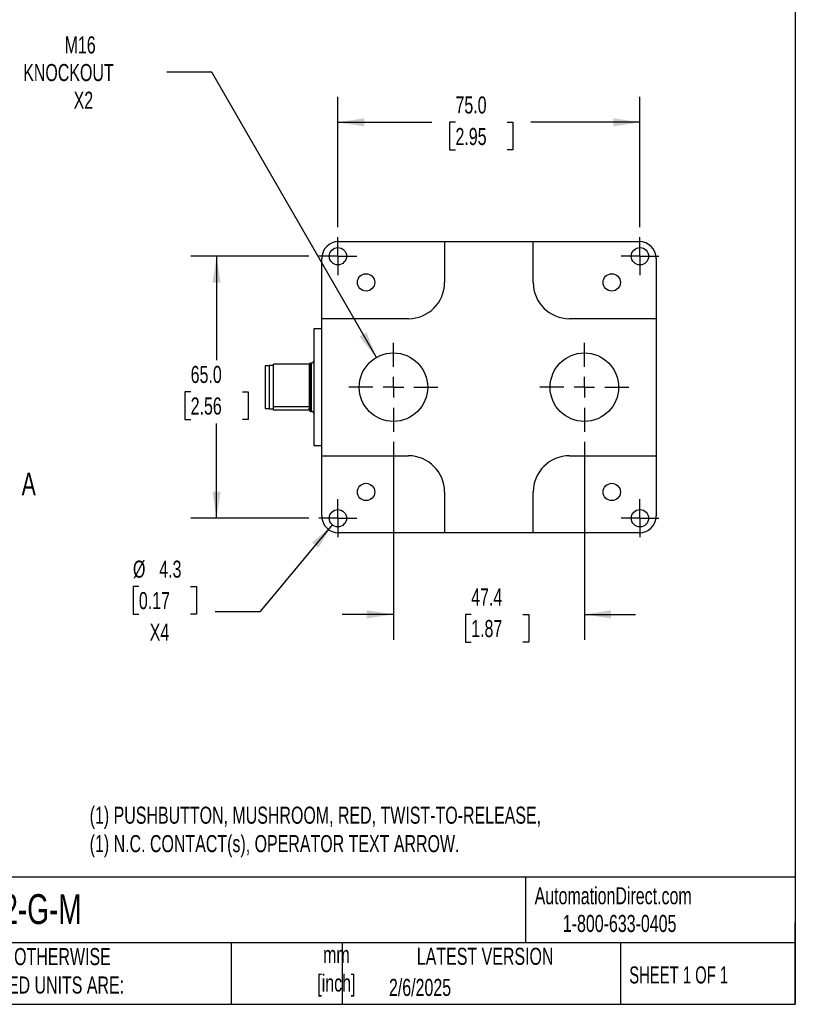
# Model space of a CAD drawing. Header units: millimetres. Extents: x 13 to 546, y 13 to 419.
# Tile 15 of 20: x 354 to 546, y 13 to 257. Entities that reach past the tile are written whole.
import ezdxf

# ---------------------------------------------------------------- set-up
doc = ezdxf.new("R2010")
doc.units = ezdxf.units.MM
doc.header["$LTSCALE"] = 2
doc.linetypes.add('SLD-Center', pattern=[19.05, 15.24, -1.27, 1.27, -1.27])
doc.linetypes.add('SLD-Solid', pattern=[0])
doc.layers.add('CENTER', color=40, linetype='SLD-Center')
doc.layers.add('DIMENSIONS', color=140, linetype='SLD-Solid', lineweight=25)
doc.layers.add('TEXT', color=140, linetype='SLD-Solid', lineweight=25)
doc.styles.add('SLDTEXTSTYLE0', font='TXT', dxfattribs={"width": 0.7})
doc.styles.add('SLDTEXTSTYLE1', font='TXT', dxfattribs={"width": 0.65})
doc.dimstyles.new('SLDDIMSTYLE0', dxfattribs={"dimtxt": 4.316016, "dimasz": 6.604, "dimexe": 0, "dimexo": 0.0625, "dimgap": 1.079004, "dimtad": 0, "dimtih": 1, "dimtoh": 1, "dimrnd": 1e-09, "dimzin": 4, "dimdsep": 46, "dimtxsty": 'SLDTEXTSTYLE0', "dimsah": 1, "dimcen": 0.09, "dimadec": 0, "dimazin": 1, "dimtfac": 1, "dimtofl": 0, "dimtmove": 0, "dimatfit": 3, "dimfxl": 0, "dimfrac": 2, "dimtolj": 1, "dimtzin": 12, "dimarcsym": 0})
doc.dimstyles.new('SLDDIMSTYLE2', dxfattribs={"dimtxt": 4.316016, "dimasz": 6.604, "dimexe": 0, "dimexo": 0.0625, "dimgap": 1.079004, "dimtad": 0, "dimtih": 1, "dimtoh": 1, "dimrnd": 1e-09, "dimzin": 12, "dimdsep": 46, "dimtxsty": 'SLDTEXTSTYLE0', "dimsah": 1, "dimcen": 0.09, "dimadec": 0, "dimazin": 3, "dimtfac": 1, "dimtmove": 0, "dimatfit": 0, "dimfxl": 0, "dimfrac": 2, "dimtolj": 1, "dimtzin": 12, "dimarcsym": 0})
doc.dimstyles.new('SLDDIMSTYLE4', dxfattribs={"dimtxt": 4.316016, "dimasz": 6.604, "dimexe": 0, "dimexo": 0.0625, "dimgap": 1.079004, "dimtad": 0, "dimtih": 1, "dimtoh": 1, "dimrnd": 1e-09, "dimzin": 12, "dimdsep": 46, "dimtxsty": 'SLDTEXTSTYLE0', "dimsah": 1, "dimcen": 0, "dimadec": 0, "dimazin": 3, "dimtfac": 1, "dimtofl": 0, "dimtmove": 0, "dimatfit": 3, "dimfxl": 0, "dimfrac": 2, "dimtolj": 1, "dimtzin": 12, "dimarcsym": 0})
doc.dimstyles.new('SLDDIMSTYLE5', dxfattribs={"dimtxt": 4.316016, "dimasz": 6.604, "dimexe": 0, "dimexo": 0.0625, "dimgap": 1.079004, "dimtad": 0, "dimtih": 1, "dimtoh": 1, "dimrnd": 1e-09, "dimzin": 12, "dimdsep": 46, "dimtxsty": 'SLDTEXTSTYLE0', "dimsah": 1, "dimcen": 0, "dimadec": 0, "dimazin": 3, "dimtfac": 1, "dimtofl": 0, "dimtmove": 0, "dimatfit": 3, "dimfxl": 0, "dimfrac": 2, "dimtolj": 1, "dimtzin": 12, "dimarcsym": 0})

# ---------------------------------------------------------------- blocks, each defined once
blk = doc.blocks.new('_D_9')
at = {"layer": 'DIMENSIONS'}
for p, q in [((401.22, 243.95), (390.1, 243.95)), ((442.09, 173.16), (401.22, 243.95))]:
    blk.add_line(p, q, dxfattribs=at)
blk.add_solid([(442.09, 173.16), (439.66, 179.39), (437.9, 178.37)], dxfattribs=at)
at = {"layer": 'DIMENSIONS', "char_height": 4.233, "attachment_point": 1, "style": 'SLDTEXTSTYLE0'}
for s, insert in [('M16', (364.71, 252.84)), ('KNOCKOUT', (354.43, 245.98)), ('X2', (366.95, 239.12))]:
    blk.add_mtext(s, dxfattribs=dict(at, insert=insert))
blk = doc.blocks.new('_D_10')
at = {"layer": 'DIMENSIONS'}
for p, q in [((425.31, 198.3), (396.07, 198.3)), ((402.42, 198.3), (402.42, 172.48)), ((396, 164.65), (394.55, 164.65)), ((394.55, 164.65), (394.55, 157.79)), ((408.83, 164.65), (410.28, 164.65)), ((410.28, 164.65), (410.28, 157.79)), ((394.55, 157.79), (396, 157.79)), ((402.42, 133.3), (402.42, 156.83)), ((410.28, 157.79), (408.83, 157.79)), ((425.31, 133.3), (396.07, 133.3))]:
    blk.add_line(p, q, dxfattribs=at)
for points in [[(402.42, 198.3), (401.4, 191.7), (403.43, 191.7)], [(402.42, 133.3), (403.43, 139.9), (401.4, 139.9)]]:
    blk.add_solid(points, dxfattribs=at)
at = {"layer": 'DIMENSIONS', "char_height": 4.233, "attachment_point": 1, "style": 'SLDTEXTSTYLE0'}
for s, insert in [('65.0', (396, 171.08)), ('2.56', (396, 163.25))]:
    blk.add_mtext(s, dxfattribs=dict(at, insert=insert))
blk = doc.blocks.new('_D_11')
at = {"layer": 'DIMENSIONS'}
for p, q in [((432.54, 205.53), (432.54, 237.87)), ((507.54, 205.53), (507.54, 237.87)), ((432.54, 231.52), (455.89, 231.52)), ((461.74, 231.52), (460.29, 231.52)), ((460.29, 231.52), (460.29, 224.66)), ((474.56, 231.52), (476.01, 231.52)), ((476.01, 231.52), (476.01, 224.66)), ((507.54, 231.52), (480.41, 231.52)), ((460.29, 224.66), (461.74, 224.66)), ((476.01, 224.66), (474.56, 224.66))]:
    blk.add_line(p, q, dxfattribs=at)
for points in [[(432.54, 231.52), (439.14, 230.5), (439.14, 232.53)], [(507.54, 231.52), (500.93, 232.53), (500.93, 230.5)]]:
    blk.add_solid(points, dxfattribs=at)
at = {"layer": 'DIMENSIONS', "char_height": 4.233, "attachment_point": 1, "style": 'SLDTEXTSTYLE0'}
for s, insert in [('75.0', (461.74, 237.94)), ('2.95', (461.74, 230.11))]:
    blk.add_mtext(s, dxfattribs=dict(at, insert=insert))
blk = doc.blocks.new('_D_12')
at = {"layer": 'DIMENSIONS'}
for p, q in [((431.16, 131.65), (413.16, 110.1)), ((383.14, 116.37), (381.69, 116.37)), ((381.69, 116.37), (381.69, 109.51)), ((395.97, 116.37), (397.42, 116.37)), ((397.42, 116.37), (397.42, 109.51)), ((413.16, 110.1), (402.04, 110.1)), ((381.69, 109.51), (383.14, 109.51)), ((397.42, 109.51), (395.97, 109.51))]:
    blk.add_line(p, q, dxfattribs=at)
blk.add_solid([(431.16, 131.65), (426.14, 127.23), (427.7, 125.93)], dxfattribs=at)
at = {"layer": 'DIMENSIONS', "char_height": 4.233, "attachment_point": 1, "style": 'SLDTEXTSTYLE0'}
for s, insert in [('%%c', (381.68, 122.79)), ('4.3', (388.2, 122.79)), ('0.17', (383.14, 114.97)), ('X4', (385.83, 107.14))]:
    blk.add_mtext(s, dxfattribs=dict(at, insert=insert))
blk = doc.blocks.new('_D_13')
at = {"layer": 'DIMENSIONS'}
for p, q in [((446.34, 152.22), (446.34, 103.09)), ((493.74, 152.22), (493.74, 103.09)), ((446.34, 109.44), (433.64, 109.44)), ((465.64, 109.44), (464.19, 109.44)), ((464.19, 109.44), (464.19, 102.58)), ((478.47, 109.44), (479.92, 109.44)), ((479.92, 109.44), (479.92, 102.58)), ((493.74, 109.44), (506.44, 109.44)), ((464.19, 102.58), (465.64, 102.58)), ((479.92, 102.58), (478.47, 102.58))]:
    blk.add_line(p, q, dxfattribs=at)
for points in [[(446.34, 109.44), (439.73, 110.46), (439.73, 108.43)], [(493.74, 109.44), (500.34, 108.43), (500.34, 110.46)]]:
    blk.add_solid(points, dxfattribs=at)
at = {"layer": 'DIMENSIONS', "char_height": 4.233, "attachment_point": 1, "style": 'SLDTEXTSTYLE0'}
for s, insert in [('47.4', (465.64, 115.87)), ('1.87', (465.64, 108.04))]:
    blk.add_mtext(s, dxfattribs=dict(at, insert=insert))
blk = doc.blocks.new('SW_CENTERMARKSYMBOL_9')
at = {"layer": 'CENTER', "color": 0}
for p, q in [((0, 2.54), (0, 4.69)), ((0, 0), (0, 2.54)), ((-2.54, 0), (-4.69, 0)), ((0, 0), (-2.54, 0)), ((0, 0), (0, -2.54)), ((0, 0), (2.54, 0)), ((2.54, 0), (4.69, 0)), ((0, -2.54), (0, -4.69))]:
    blk.add_line(p, q, dxfattribs=at)
blk = doc.blocks.new('SW_CENTERMARKSYMBOL_10')
at = {"layer": 'CENTER', "color": 0}
for p, q in [((0, 2.54), (0, 4.69)), ((0, 0), (0, 2.54)), ((-2.54, 0), (-4.69, 0)), ((0, 0), (-2.54, 0)), ((0, 0), (0, -2.54)), ((0, 0), (2.54, 0)), ((2.54, 0), (4.69, 0)), ((0, -2.54), (0, -4.69))]:
    blk.add_line(p, q, dxfattribs=at)
blk = doc.blocks.new('SW_CENTERMARKSYMBOL_11')
at = {"layer": 'CENTER', "color": 0}
for p, q in [((0, 2.54), (0, 4.69)), ((0, 0), (0, 2.54)), ((-2.54, 0), (-4.69, 0)), ((0, 0), (-2.54, 0)), ((0, 0), (0, -2.54)), ((0, 0), (2.54, 0)), ((2.54, 0), (4.69, 0)), ((0, -2.54), (0, -4.69))]:
    blk.add_line(p, q, dxfattribs=at)
blk = doc.blocks.new('SW_CENTERMARKSYMBOL_12')
at = {"layer": 'CENTER', "color": 0}
for p, q in [((0, 2.54), (0, 4.69)), ((0, 0), (0, 2.54)), ((-2.54, 0), (-4.69, 0)), ((0, 0), (-2.54, 0)), ((0, 0), (0, -2.54)), ((0, 0), (2.54, 0)), ((2.54, 0), (4.69, 0)), ((0, -2.54), (0, -4.69))]:
    blk.add_line(p, q, dxfattribs=at)
blk = doc.blocks.new('SW_CENTERMARKSYMBOL_13')
at = {"layer": 'CENTER', "color": 0}
for p, q in [((0, 5.08), (0, 11.04)), ((0, 0), (0, 2.54)), ((-5.08, 0), (-11.04, 0)), ((0, 0), (-2.54, 0)), ((0, 0), (0, -2.54)), ((0, 0), (2.54, 0)), ((5.08, 0), (11.04, 0)), ((0, -5.08), (0, -11.04))]:
    blk.add_line(p, q, dxfattribs=at)
blk = doc.blocks.new('SW_CENTERMARKSYMBOL_14')
at = {"layer": 'CENTER', "color": 0}
for p, q in [((0, 5.08), (0, 11.04)), ((0, 0), (0, 2.54)), ((-5.08, 0), (-11.04, 0)), ((0, 0), (-2.54, 0)), ((0, 0), (0, -2.54)), ((0, 0), (2.54, 0)), ((5.08, 0), (11.04, 0)), ((0, -5.08), (0, -11.04))]:
    blk.add_line(p, q, dxfattribs=at)

msp = doc.modelspace()

# ---------------------------------------------------------------- linework, layer by layer
for p, q in [((432.736, 201.948), (459.036, 201.948)), ((459.036, 201.948), (459.036, 191.801)), ((459.036, 201.945), (481.036, 201.945)), ((481.036, 191.801), (481.036, 201.948)), ((481.036, 201.948), (507.336, 201.948)), ((428.536, 182.801), (428.536, 197.748)), ((511.536, 197.748), (511.536, 182.801)), ((450.036, 182.801), (428.536, 182.801)), ((428.536, 148.801), (428.536, 182.801)), ((511.536, 182.801), (490.036, 182.801)), ((511.536, 182.801), (511.536, 148.801)), ((428.536, 180.301), (426.536, 180.301)), ((426.536, 180.301), (426.536, 151.301)), ((415.536, 171.101), (414.486, 171.101)), ((414.486, 171.101), (414.486, 166.697)), ((416.536, 171.151), (415.536, 171.151)), ((415.536, 166.705), (415.536, 171.151)), ((425.536, 171.533), (416.536, 171.533)), ((416.536, 160.987), (416.536, 171.533)), ((425.536, 160.987), (425.536, 171.533)), ((426.036, 171.801), (425.736, 171.801)), ((425.736, 171.801), (425.736, 166.815)), ((426.036, 166.815), (426.036, 171.801)), ((414.486, 166.697), (414.486, 160.501)), ((415.536, 160.451), (415.536, 166.705)), ((425.736, 166.815), (425.736, 159.801)), ((426.036, 159.801), (426.036, 166.815)), ((414.486, 160.501), (415.536, 160.501)), ((415.536, 160.451), (416.536, 160.451)), ((416.536, 160.987), (425.536, 160.987)), ((416.536, 160.528), (416.536, 160.987)), ((416.536, 160.068), (416.536, 160.528)), ((425.536, 160.068), (416.536, 160.068)), ((425.536, 160.906), (425.536, 160.987)), ((425.736, 159.801), (426.036, 159.801)), ((426.536, 151.301), (428.536, 151.301)), ((428.536, 148.801), (450.036, 148.801)), ((428.536, 133.853), (428.536, 148.801)), ((490.036, 148.801), (511.536, 148.801)), ((511.536, 148.801), (511.536, 133.853)), ((459.036, 139.801), (459.036, 129.653)), ((481.036, 129.653), (481.036, 139.801)), ((459.036, 129.653), (432.736, 129.653)), ((481.036, 129.656), (459.036, 129.656)), ((507.336, 129.653), (481.036, 129.653))]:
    msp.add_line(p, q)
for centre, radius in [((432.536, 198.301), 2.15), ((507.536, 198.301), 2.15), ((439.536, 191.801), 2.15), ((500.536, 191.801), 2.15), ((446.336, 165.801), 8.5), ((493.736, 165.801), 8.5), ((439.536, 139.801), 2.15), ((500.536, 139.801), 2.15), ((432.536, 133.301), 2.15), ((507.536, 133.301), 2.15)]:
    msp.add_circle(centre, radius)
for centre, radius, start, end in [((450.036, 191.801), 9, 270, 0), ((490.036, 191.801), 9, 180, 270), ((425.736, 171.601), 0.2, 90, 180), ((426.036, 172.301), 0.5, 270, 0), ((425.736, 160.001), 0.2, 180, 270), ((426.036, 159.301), 0.5, 0, 90), ((450.036, 139.801), 9, 0, 90), ((490.036, 139.801), 9, 90, 180)]:
    msp.add_arc(centre, radius, start, end)
for centre, major_axis, start_param, end_param in [((432.736, 197.748), (0, 4.2), 0, 1.5707963), ((507.336, 197.748), (0, 4.2), 4.712389, 6.2831853), ((432.736, 133.853), (0, -4.2), 4.712389, 6.2831853), ((507.336, 133.853), (0, -4.2), 0, 1.5707963)]:
    msp.add_ellipse(centre, major_axis=major_axis, ratio=0.9999831, start_param=start_param, end_param=end_param)
for points, knots in [([(425.536, 160.777), (425.536, 160.735), (425.507, 160.693), (425.431, 160.61), (425.384, 160.569), (425.336, 160.528)], [0, 0, 0, 0, 0.5, 0.5, 1, 1, 1, 1]), ([(425.491, 160.372), (425.474, 160.393), (425.434, 160.445), (425.372, 160.496), (425.337, 160.527), (425.336, 160.528)], [0, 0, 0, 0, 0.4052696, 0.9842847, 1, 1, 1, 1]), ([(425.536, 160.906), (425.536, 160.886), (425.536, 160.667), (425.536, 160.336), (425.536, 160.048), (425.536, 160.02), (425.536, 160.007)], [0, 0, 0, 0, 0.0345526, 0.3767469, 0.6996023, 1, 1, 1, 1])]:
    msp.add_open_spline(points, degree=3, knots=knots)
at = {"layer": 'TEXT'}
for p, q in [((546.1, 419.1), (546.1, 12.7)), ((546.1, 44.252), (12.7, 44.252)), ((479.151, 44.252), (479.151, 27.94)), ((546.1, 12.7), (546.1, 33.02)), ((546.1, 27.94), (12.7, 27.94)), ((406.049, 27.94), (406.049, 12.7)), ((433.624, 27.94), (433.624, 12.7)), ((502.697, 27.94), (502.697, 12.7)), ((12.7, 12.7), (546.1, 12.7))]:
    msp.add_line(p, q, dxfattribs=at)

# ---------------------------------------------------------------- block references
at = {"layer": 'CENTER'}
for name, p in [('SW_CENTERMARKSYMBOL_9', (432.536, 198.301)), ('SW_CENTERMARKSYMBOL_12', (507.536, 198.301)), ('SW_CENTERMARKSYMBOL_13', (446.336, 165.801)), ('SW_CENTERMARKSYMBOL_14', (493.736, 165.801)), ('SW_CENTERMARKSYMBOL_10', (432.536, 133.301)), ('SW_CENTERMARKSYMBOL_11', (507.536, 133.301))]:
    msp.add_blockref(name, p, dxfattribs=at)

# ---------------------------------------------------------------- texts
at = {"layer": 'TEXT'}
for s, insert, char_height, attachment_point, style in [('A', (354.038, 144.605), 5.644, 1, 'SLDTEXTSTYLE0'), ('(1) PUSHBUTTON, MUSHROOM, RED, TWIST-TO-RELEASE, ^J(1) N.C. CONTACT(s), OPERATOR TEXT ARROW.', (370.926, 61.737), 4.23333, 1, 'SLDTEXTSTYLE0'), ('AutomationDirect.com', (481.39, 41.753), 4.23333, 1, 'SLDTEXTSTYLE0'), ('SB115-012-G-M', (318.415, 40.022), 7.40833, 1, 'SLDTEXTSTYLE0'), ('1-800-633-0405', (488.383, 34.874), 4.23333, 1, 'SLDTEXTSTYLE0'), ('UNLESS OTHERWISE ^JSPECIFIED UNITS ARE:', (335.216, 26.662), 4.23333, 1, 'SLDTEXTSTYLE0'), ('mm^J[inch]', (432.17, 27.158), 4.2333, 2, 'SLDTEXTSTYLE0'), ('LATEST VERSION', (469.104, 26.728), 4.23333, 2, 'SLDTEXTSTYLE0'), ('SHEET 1 OF 1', (504.883, 22.103), 4.23333, 1, 'SLDTEXTSTYLE1'), ('2/6/2025', (445.226, 19.006), 4.2333, 1, 'SLDTEXTSTYLE0')]:
    msp.add_mtext(s, dxfattribs=dict(at, insert=insert, char_height=char_height, attachment_point=attachment_point, style=style))

# ---------------------------------------------------------------- dimensions: what is measured, and where the dimension line sits
at = {"layer": 'DIMENSIONS'}
dim = msp.add_diameter_dim_2p(p1=(450.586, 158.439), p2=(442.086, 173.162), text='M16\\PKNOCKOUT\\PX2', dimstyle='SLDDIMSTYLE4', override={"dimpost": '<>'}, dxfattribs=at)
dim.commit()
dim.dimension.update_dxf_attribs({"geometry": '_D_9', "text_midpoint": (370.682, 243.95), "dimtype": 163})
for base, p1, p2, dimstyle, picture, middle in [((507.536, 231.517), (432.536, 202.991), (507.536, 202.991), 'SLDDIMSTYLE0', '_D_11', (468.148, 231.517)), ((493.736, 109.443), (446.336, 154.761), (493.736, 154.761), 'SLDDIMSTYLE2', '_D_13', (472.056, 109.443))]:
    dim = msp.add_linear_dim(base=base, p1=p1, p2=p2, dimstyle=dimstyle, dxfattribs=at)
    dim.commit()
    dim.dimension.update_dxf_attribs({"geometry": picture, "text_midpoint": middle, "dimtype": 160})
dim = msp.add_linear_dim(base=(402.416, 133.301), p1=(427.846, 198.301), p2=(427.846, 133.301), angle=90, dimstyle='SLDDIMSTYLE0', dxfattribs=at)
dim.commit()
dim.dimension.update_dxf_attribs({"geometry": '_D_10', "text_midpoint": (402.416, 164.652), "dimtype": 160})
dim = msp.add_diameter_dim_2p(p1=(433.915, 134.95), p2=(431.158, 131.651), text='<>\\PX4', dimstyle='SLDDIMSTYLE5', dxfattribs=at)
dim.commit()
dim.dimension.update_dxf_attribs({"geometry": '_D_12', "text_midpoint": (389.557, 112.332), "dimtype": 163})

doc.saveas('drawing.dxf')
